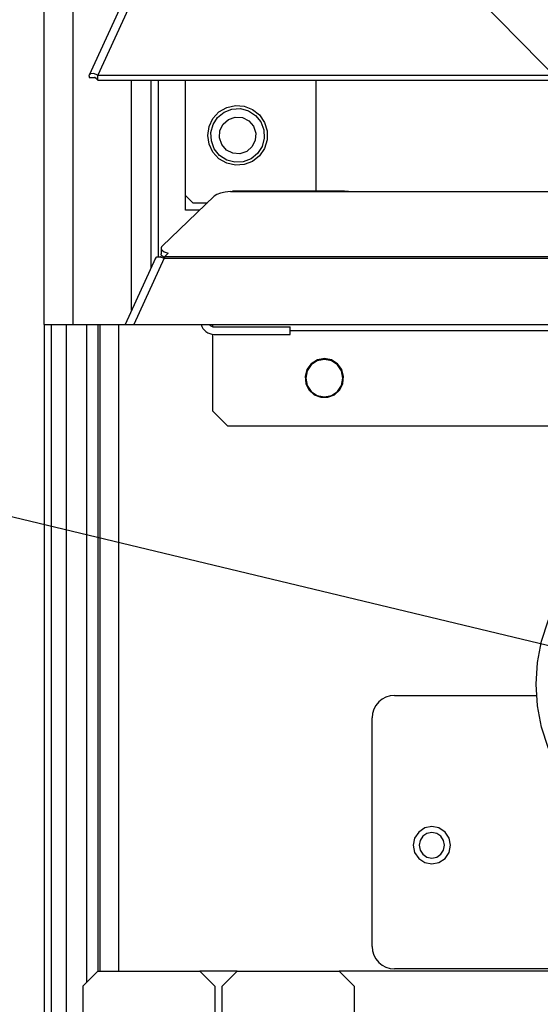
# Model space of a CAD drawing. Header units: millimetres. Extents: x 0 to 39025, y -31299 to 8400.
# Tile 168 of 206: x 14200 to 14270, y 1897 to 2029. Entities that reach past the tile are written whole.
import ezdxf

# ---------------------------------------------------------------- set-up
doc = ezdxf.new("R2010")
doc.units = ezdxf.units.MM
doc.header["$PDSIZE"] = -1
doc.layers.add('ANOTACIJE', color=7, linetype='Continuous')
doc.layers.add('DIMENZIJE', color=4, linetype='Continuous')
doc.styles.add('SLDTEXTSTYLE6', font='txt')
doc.styles.get("Standard").update_dxf_attribs({"font": 'Montserrat-Regular.ttf'})
doc.dimstyles.new('SLDDIMSTYLE0', dxfattribs={"dimtxt": 3, "dimasz": 3.414889, "dimexe": 0, "dimexo": 0.0625, "dimgap": 0.75, "dimtad": 1, "dimdec": 0, "dimlfac": 20, "dimrnd": 1e-09, "dimzin": 12, "dimdsep": 46, "dimtxsty": 'SLDTEXTSTYLE6', "dimsah": 1, "dimcen": 0.09, "dimadec": 0, "dimazin": 3, "dimtfac": 1, "dimtdec": 0, "dimtofl": 0, "dimtmove": 0, "dimatfit": 3, "dimfxl": 1, "dimfrac": 2, "dimtolj": 1, "dimtzin": 12, "dimarcsym": 0})
doc.dimstyles.new('SLDDIMSTYLE2', dxfattribs={"dimtxt": 0.18, "dimasz": 1.050735, "dimexe": 0, "dimexo": 0.0625, "dimgap": 0, "dimtad": 0, "dimtih": 1, "dimtoh": 1, "dimdec": 0, "dimrnd": 1e-09, "dimzin": 0, "dimdsep": 46, "dimtxsty": 'Standard', "dimblk1": 'DOT', "dimblk2": 'DOT', "dimsah": 1, "dimcen": 0.09, "dimadec": 0, "dimazin": 0, "dimtfac": 1.050735, "dimtdec": 0, "dimtofl": 0, "dimtmove": 0, "dimatfit": 3, "dimldrblk": 'DOT', "dimfxl": 1, "dimfrac": 2, "dimtolj": 1, "dimtzin": 0, "dimarcsym": 0})

# ---------------------------------------------------------------- blocks, each defined once
blk = doc.blocks.new('*U96')
at = {"lineweight": 25}
for points in [[(3.9, 206.82), (3.9, 206.82), (3.9, 890.48), (3.9, 890.48)], [(0, 206.82), (0, 206.82), (0, 889.79), (0, 889.79)], [(14.94, 259.69), (14.94, 259.69), (6.04, 240.3), (6.04, 240.3)], [(16.11, 259.71), (16.11, 259.71), (7.19, 240.28), (7.19, 240.28)], [(6.86, 239.91), (6.86, 239.91), (6.11, 239.91), (6.11, 239.91)], [(7.19, 240.28), (7.19, 240.28), (7.21, 240.28), (7.21, 240.28)], [(7.19, 239.63), (7.19, 239.63), (7.19, 240.28), (7.19, 240.28)], [(7.19, 239.63), (7.19, 239.63), (7.21, 239.62), (7.21, 239.62)], [(7.21, 240.28), (7.21, 240.28), (1142.79, 240.28), (1142.79, 240.28)], [(7.21, 239.62), (7.21, 239.62), (7.21, 240.28), (7.21, 240.28)], [(7.21, 239.62), (7.21, 239.62), (1142.79, 239.62), (1142.79, 239.62)], [(11.74, 208.75), (11.74, 208.75), (11.74, 239.62), (11.74, 239.62)], [(14.38, 214.5), (14.38, 214.5), (14.38, 239.62), (14.38, 239.62)], [(15.34, 215.91), (15.34, 215.91), (15.34, 239.62), (15.34, 239.62)], [(18.96, 222.15), (18.96, 222.15), (18.96, 239.62), (18.96, 239.62)], [(36.51, 224.74), (36.51, 224.74), (36.51, 239.62), (36.51, 239.62)], [(25, 224.66), (25, 224.66), (25.28, 224.72), (25.28, 224.72)], [(25, 224.66), (25, 224.66), (42, 224.66), (42, 224.66)], [(40.31, 224.74), (40.31, 224.74), (25.28, 224.74), (25.28, 224.74)], [(42, 224.66), (42, 224.66), (225, 224.66), (225, 224.66)], [(22.83, 224.04), (22.83, 224.04), (15.84, 217.36), (15.84, 217.36)], [(19.96, 223.16), (19.96, 223.16), (18.96, 224.16), (18.96, 224.16)], [(20.85, 222.15), (20.85, 222.15), (18.96, 222.15), (18.96, 222.15)], [(19.96, 223.16), (19.96, 223.16), (21.91, 223.16), (21.91, 223.16)], [(15.7, 217.07), (15.7, 217.07), (15.7, 216.31), (15.7, 216.31)], [(14.94, 215.71), (14.94, 215.71), (10.86, 206.82), (10.86, 206.82)], [(16.11, 215.73), (16.11, 215.73), (12.02, 206.82), (12.02, 206.82)], [(15.62, 215.91), (15.62, 215.91), (15.79, 216.08), (15.79, 216.08)], [(16.11, 215.74), (16.11, 215.74), (16.11, 215.73), (16.11, 215.73)], [(16.11, 215.73), (16.11, 215.73), (16.21, 215.73), (16.21, 215.73)], [(16.19, 215.73), (16.19, 215.73), (16.21, 215.76), (16.21, 215.76)], [(16.21, 215.95), (16.21, 215.95), (16.66, 216.38), (16.66, 216.38)], [(16.21, 215.95), (16.21, 215.95), (1133.33, 215.95), (1133.33, 215.95)], [(16.21, 215.73), (16.21, 215.73), (1133.33, 215.73), (1133.33, 215.73)], [(0, 206.82), (0, 206.82), (0, 16.6), (0, 16.6)], [(1, 16.6), (1, 16.6), (1, 206.82), (1, 206.82)], [(2.95, 206.82), (2.95, 206.82), (2.95, 83.17), (2.95, 83.17)], [(3.9, 206.82), (3.9, 206.82), (10.86, 206.82), (10.86, 206.82)], [(5.7, 206.82), (5.7, 206.82), (5.7, 118.57), (5.7, 118.57)], [(7.2, 206.82), (7.2, 206.82), (7.2, 120.08), (7.2, 120.08)], [(7.5, 206.82), (7.5, 206.82), (7.5, 120.08), (7.5, 120.08)], [(10, 206.82), (10, 206.82), (10, 120.08), (10, 120.08)], [(12.02, 206.82), (12.02, 206.82), (179.2, 206.82), (179.2, 206.82)], [(22.8, 206.52), (22.8, 206.52), (33, 206.52), (33, 206.52)], [(33, 205.51), (33, 205.51), (33, 206.52), (33, 206.52)], [(22.6, 205.53), (22.6, 205.53), (22.6, 195.26), (22.6, 195.26)], [(22.8, 205.51), (22.8, 205.51), (33, 205.51), (33, 205.51)], [(33, 206.02), (33, 206.02), (178.2, 206.02), (178.2, 206.02)], [(22.6, 195.26), (22.6, 195.26), (24.6, 193.25), (24.6, 193.25)], [(24.6, 193.25), (24.6, 193.25), (176.2, 193.25), (176.2, 193.25)], [(47.02, 157.07), (47.02, 157.07), (66.07, 157.07), (66.07, 157.07)], [(44.02, 123.4), (44.02, 123.4), (44.02, 154.05), (44.02, 154.05)], [(179.2, 120.38), (179.2, 120.38), (47.02, 120.38), (47.02, 120.38)], [(7.2, 120.08), (7.2, 120.08), (5.2, 118.07), (5.2, 118.07)], [(7.2, 120.08), (7.2, 120.08), (20.9, 120.08), (20.9, 120.08)], [(22.9, 118.07), (22.9, 118.07), (20.9, 120.08), (20.9, 120.08)], [(25.9, 120.08), (25.9, 120.08), (20.9, 120.08), (20.9, 120.08)], [(25.9, 120.08), (25.9, 120.08), (23.9, 118.07), (23.9, 118.07)], [(25.9, 120.08), (25.9, 120.08), (39.6, 120.08), (39.6, 120.08)], [(41.6, 118.07), (41.6, 118.07), (39.6, 120.08), (39.6, 120.08)], [(179.2, 120.08), (179.2, 120.08), (39.6, 120.08), (39.6, 120.08)], [(5.2, 118.07), (5.2, 118.07), (5.2, 83.23), (5.2, 83.23)], [(22.9, 118.07), (22.9, 118.07), (22.9, 56.24), (22.9, 56.24)], [(23.9, 56.24), (23.9, 56.24), (23.9, 118.07), (23.9, 118.07)], [(41.6, 118.07), (41.6, 118.07), (41.6, 83.23), (41.6, 83.23)]]:
    blk.add_open_spline(points, degree=3, dxfattribs=at)
for points, knots in [([(7.19, 240.28), (7.19, 240.28), (6.64, 240.49), (6.64, 240.49), (6.64, 240.49), (6.22, 240.46), (6.22, 240.46), (6.22, 240.46), (6.02, 240.24), (6.02, 240.24), (6.02, 240.24), (6.11, 239.91), (6.11, 239.91)], [0, 0, 0, 0, 1, 1, 1, 2, 2, 2, 3, 3, 3, 4, 4, 4, 4]), ([(7.19, 239.63), (7.19, 239.63), (6.97, 239.85), (6.97, 239.85), (6.97, 239.85), (6.81, 239.95), (6.81, 239.95), (6.81, 239.95), (6.77, 239.96), (6.77, 239.96), (6.77, 239.96), (6.86, 239.91), (6.86, 239.91)], [0, 0, 0, 0, 1, 1, 1, 2, 2, 2, 3, 3, 3, 4, 4, 4, 4]), ([(21.96, 232.2), (21.96, 232.2), (22.14, 231.02), (22.14, 231.02), (22.14, 231.02), (22.65, 229.94), (22.65, 229.94), (22.65, 229.94), (23.46, 229.06), (23.46, 229.06), (23.46, 229.06), (24.5, 228.46), (24.5, 228.46), (24.5, 228.46), (25.66, 228.19), (25.66, 228.19), (25.66, 228.19), (26.85, 228.28), (26.85, 228.28), (26.85, 228.28), (27.96, 228.72), (27.96, 228.72), (27.96, 228.72), (28.89, 229.47), (28.89, 229.47), (28.89, 229.47), (29.56, 230.46), (29.56, 230.46), (29.56, 230.46), (29.91, 231.6), (29.91, 231.6), (29.91, 231.6), (29.91, 232.8), (29.91, 232.8), (29.91, 232.8), (29.56, 233.95), (29.56, 233.95), (29.56, 233.95), (28.89, 234.94), (28.89, 234.94), (28.89, 234.94), (27.96, 235.68), (27.96, 235.68), (27.96, 235.68), (26.85, 236.12), (26.85, 236.12), (26.85, 236.12), (25.66, 236.21), (25.66, 236.21), (25.66, 236.21), (24.5, 235.94), (24.5, 235.94), (24.5, 235.94), (23.46, 235.35), (23.46, 235.35), (23.46, 235.35), (22.65, 234.47), (22.65, 234.47), (22.65, 234.47), (22.14, 233.39), (22.14, 233.39), (22.14, 233.39), (21.96, 232.2), (21.96, 232.2)], [0, 0, 0, 0, 1, 1, 1, 2, 2, 2, 3, 3, 3, 4, 4, 4, 5, 5, 5, 6, 6, 6, 7, 7, 7, 8, 8, 8, 9, 9, 9, 10, 10, 10, 11, 11, 11, 12, 12, 12, 13, 13, 13, 14, 14, 14, 15, 15, 15, 16, 16, 16, 17, 17, 17, 18, 18, 18, 19, 19, 19, 20, 20, 20, 21, 21, 21, 21]), ([(22.84, 230.39), (22.84, 230.39), (22.44, 231.45), (22.44, 231.45), (22.44, 231.45), (22.38, 232.58), (22.38, 232.58), (22.38, 232.58), (22.67, 233.68), (22.67, 233.68), (22.67, 233.68), (23.28, 234.62), (23.28, 234.62), (23.28, 234.62), (24.16, 235.34), (24.16, 235.34), (24.16, 235.34), (25.21, 235.74), (25.21, 235.74), (25.21, 235.74), (26.34, 235.8), (26.34, 235.8), (26.34, 235.8), (27.42, 235.51), (27.42, 235.51), (27.42, 235.51), (28.37, 234.89), (28.37, 234.89), (28.37, 234.89), (29.08, 234.01), (29.08, 234.01)], [0, 0, 0, 0, 1, 1, 1, 2, 2, 2, 3, 3, 3, 4, 4, 4, 5, 5, 5, 6, 6, 6, 7, 7, 7, 8, 8, 8, 9, 9, 9, 10, 10, 10, 10]), ([(29.08, 234.01), (29.08, 234.01), (29.48, 232.95), (29.48, 232.95), (29.48, 232.95), (29.54, 231.83), (29.54, 231.83), (29.54, 231.83), (29.25, 230.73), (29.25, 230.73), (29.25, 230.73), (28.63, 229.78), (28.63, 229.78), (28.63, 229.78), (27.76, 229.07), (27.76, 229.07), (27.76, 229.07), (26.71, 228.66), (26.71, 228.66), (26.71, 228.66), (25.58, 228.6), (25.58, 228.6), (25.58, 228.6), (24.5, 228.89), (24.5, 228.89), (24.5, 228.89), (23.55, 229.51), (23.55, 229.51), (23.55, 229.51), (22.84, 230.39), (22.84, 230.39)], [0, 0, 0, 0, 1, 1, 1, 2, 2, 2, 3, 3, 3, 4, 4, 4, 5, 5, 5, 6, 6, 6, 7, 7, 7, 8, 8, 8, 9, 9, 9, 10, 10, 10, 10]), ([(28.09, 233.44), (28.09, 233.44), (27.45, 234.16), (27.45, 234.16), (27.45, 234.16), (26.6, 234.59), (26.6, 234.59), (26.6, 234.59), (25.64, 234.65), (25.64, 234.65), (25.64, 234.65), (24.73, 234.34), (24.73, 234.34), (24.73, 234.34), (24.01, 233.71), (24.01, 233.71), (24.01, 233.71), (23.58, 232.84), (23.58, 232.84), (23.58, 232.84), (23.52, 231.88), (23.52, 231.88), (23.52, 231.88), (23.83, 230.97), (23.83, 230.97), (23.83, 230.97), (24.46, 230.24), (24.46, 230.24), (24.46, 230.24), (25.32, 229.81), (25.32, 229.81), (25.32, 229.81), (26.28, 229.75), (26.28, 229.75), (26.28, 229.75), (27.19, 230.06), (27.19, 230.06), (27.19, 230.06), (27.91, 230.7), (27.91, 230.7), (27.91, 230.7), (28.33, 231.56), (28.33, 231.56), (28.33, 231.56), (28.4, 232.52), (28.4, 232.52), (28.4, 232.52), (28.09, 233.44), (28.09, 233.44)], [0, 0, 0, 0, 1, 1, 1, 2, 2, 2, 3, 3, 3, 4, 4, 4, 5, 5, 5, 6, 6, 6, 7, 7, 7, 8, 8, 8, 9, 9, 9, 10, 10, 10, 11, 11, 11, 12, 12, 12, 13, 13, 13, 14, 14, 14, 15, 15, 15, 16, 16, 16, 16]), ([(25, 224.66), (25, 224.66), (24.28, 224.58), (24.28, 224.58), (24.28, 224.58), (23.65, 224.44), (23.65, 224.44), (23.65, 224.44), (23.16, 224.26), (23.16, 224.26), (23.16, 224.26), (22.83, 224.04), (22.83, 224.04)], [0, 0, 0, 0, 1, 1, 1, 2, 2, 2, 3, 3, 3, 4, 4, 4, 4]), ([(40.31, 224.72), (40.31, 224.72), (40.84, 224.72), (40.84, 224.72), (40.84, 224.72), (42, 224.66), (42, 224.66)], [0, 0, 0, 0, 1, 1, 1, 2, 2, 2, 2]), ([(15.84, 217.36), (15.84, 217.36), (15.74, 217.23), (15.74, 217.23), (15.74, 217.23), (15.7, 217.1), (15.7, 217.1), (15.7, 217.1), (15.72, 216.96), (15.72, 216.96), (15.72, 216.96), (15.8, 216.84), (15.8, 216.84), (15.8, 216.84), (15.93, 216.71), (15.93, 216.71), (15.93, 216.71), (16.12, 216.59), (16.12, 216.59), (16.12, 216.59), (16.37, 216.48), (16.37, 216.48), (16.37, 216.48), (16.66, 216.38), (16.66, 216.38)], [0, 0, 0, 0, 1, 1, 1, 2, 2, 2, 3, 3, 3, 4, 4, 4, 5, 5, 5, 6, 6, 6, 7, 7, 7, 8, 8, 8, 8]), ([(14.96, 215.7), (14.96, 215.7), (15.12, 215.89), (15.12, 215.89), (15.12, 215.89), (15.55, 215.93), (15.55, 215.93), (15.55, 215.93), (16.11, 215.74), (16.11, 215.74)], [0, 0, 0, 0, 1, 1, 1, 2, 2, 2, 3, 3, 3, 3]), ([(16.23, 215.77), (16.23, 215.77), (16.12, 215.83), (16.12, 215.83), (16.12, 215.83), (15.93, 215.94), (15.93, 215.94), (15.93, 215.94), (15.8, 216.07), (15.8, 216.07), (15.8, 216.07), (15.72, 216.2), (15.72, 216.2), (15.72, 216.2), (15.7, 216.31), (15.7, 216.31)], [0, 0, 0, 0, 1, 1, 1, 2, 2, 2, 3, 3, 3, 4, 4, 4, 5, 5, 5, 5]), ([(16.21, 215.73), (16.21, 215.73), (16.21, 215.77), (16.21, 215.77), (16.21, 215.77), (16.21, 215.8), (16.21, 215.8), (16.21, 215.8), (16.21, 215.83), (16.21, 215.83), (16.21, 215.83), (16.21, 215.86), (16.21, 215.86), (16.21, 215.86), (16.21, 215.88), (16.21, 215.88), (16.21, 215.88), (16.21, 215.91), (16.21, 215.91), (16.21, 215.91), (16.21, 215.93), (16.21, 215.93), (16.21, 215.93), (16.21, 215.95), (16.21, 215.95)], [0, 0, 0, 0, 1, 1, 1, 2, 2, 2, 3, 3, 3, 4, 4, 4, 5, 5, 5, 6, 6, 6, 7, 7, 7, 8, 8, 8, 8]), ([(0, 206.82), (0, 206.82), (0.12, 206.82), (0.12, 206.82), (0.12, 206.82), (0.48, 206.82), (0.48, 206.82), (0.48, 206.82), (1.02, 206.82), (1.02, 206.82), (1.02, 206.82), (1.69, 206.82), (1.69, 206.82), (1.69, 206.82), (2.39, 206.82), (2.39, 206.82), (2.39, 206.82), (3.04, 206.82), (3.04, 206.82), (3.04, 206.82), (3.57, 206.82), (3.57, 206.82), (3.57, 206.82), (3.9, 206.82), (3.9, 206.82)], [0, 0, 0, 0, 1, 1, 1, 2, 2, 2, 3, 3, 3, 4, 4, 4, 5, 5, 5, 6, 6, 6, 7, 7, 7, 8, 8, 8, 8]), ([(10.86, 206.82), (10.86, 206.82), (10.88, 206.82), (10.88, 206.82), (10.88, 206.82), (10.96, 206.82), (10.96, 206.82), (10.96, 206.82), (11.09, 206.82), (11.09, 206.82), (11.09, 206.82), (11.27, 206.82), (11.27, 206.82), (11.27, 206.82), (11.48, 206.82), (11.48, 206.82), (11.48, 206.82), (11.74, 206.82), (11.74, 206.82), (11.74, 206.82), (12.02, 206.82), (12.02, 206.82)], [0, 0, 0, 0, 1, 1, 1, 2, 2, 2, 3, 3, 3, 4, 4, 4, 5, 5, 5, 6, 6, 6, 7, 7, 7, 7]), ([(21.07, 206.82), (21.07, 206.82), (21.17, 206.55), (21.17, 206.55), (21.17, 206.55), (21.31, 206.3), (21.31, 206.3), (21.31, 206.3), (21.5, 206.07), (21.5, 206.07), (21.5, 206.07), (21.72, 205.88), (21.72, 205.88), (21.72, 205.88), (21.96, 205.72), (21.96, 205.72), (21.96, 205.72), (22.23, 205.61), (22.23, 205.61), (22.23, 205.61), (22.51, 205.54), (22.51, 205.54), (22.51, 205.54), (22.8, 205.51), (22.8, 205.51)], [0, 0, 0, 0, 1, 1, 1, 2, 2, 2, 3, 3, 3, 4, 4, 4, 5, 5, 5, 6, 6, 6, 7, 7, 7, 8, 8, 8, 8]), ([(22.17, 206.82), (22.17, 206.82), (22.24, 206.76), (22.24, 206.76), (22.24, 206.76), (22.3, 206.69), (22.3, 206.69), (22.3, 206.69), (22.37, 206.65), (22.37, 206.65), (22.37, 206.65), (22.45, 206.6), (22.45, 206.6), (22.45, 206.6), (22.54, 206.57), (22.54, 206.57), (22.54, 206.57), (22.62, 206.54), (22.62, 206.54), (22.62, 206.54), (22.71, 206.52), (22.71, 206.52), (22.71, 206.52), (22.8, 206.52), (22.8, 206.52)], [0, 0, 0, 0, 1, 1, 1, 2, 2, 2, 3, 3, 3, 4, 4, 4, 5, 5, 5, 6, 6, 6, 7, 7, 7, 8, 8, 8, 8]), ([(22.6, 206.82), (22.6, 206.82), (22.6, 206.81), (22.6, 206.81), (22.6, 206.81), (22.6, 206.76), (22.6, 206.76), (22.6, 206.76), (22.6, 206.69), (22.6, 206.69), (22.6, 206.69), (22.6, 206.59), (22.6, 206.59), (22.6, 206.59), (22.6, 206.55), (22.6, 206.55)], [0, 0, 0, 0, 1, 1, 1, 2, 2, 2, 3, 3, 3, 4, 4, 4, 5, 5, 5, 5]), ([(37.6, 202.25), (37.6, 202.25), (38.54, 202.07), (38.54, 202.07), (38.54, 202.07), (39.35, 201.57), (39.35, 201.57), (39.35, 201.57), (39.93, 200.8), (39.93, 200.8), (39.93, 200.8), (40.18, 199.88), (40.18, 199.88), (40.18, 199.88), (40.1, 198.92), (40.1, 198.92), (40.1, 198.92), (39.67, 198.06), (39.67, 198.06), (39.67, 198.06), (38.97, 197.41), (38.97, 197.41), (38.97, 197.41), (38.07, 197.07), (38.07, 197.07), (38.07, 197.07), (37.12, 197.07), (37.12, 197.07), (37.12, 197.07), (36.23, 197.41), (36.23, 197.41), (36.23, 197.41), (35.52, 198.06), (35.52, 198.06), (35.52, 198.06), (35.1, 198.92), (35.1, 198.92), (35.1, 198.92), (35.01, 199.88), (35.01, 199.88), (35.01, 199.88), (35.27, 200.8), (35.27, 200.8), (35.27, 200.8), (35.85, 201.57), (35.85, 201.57), (35.85, 201.57), (36.66, 202.07), (36.66, 202.07), (36.66, 202.07), (37.6, 202.25), (37.6, 202.25)], [0, 0, 0, 0, 1, 1, 1, 2, 2, 2, 3, 3, 3, 4, 4, 4, 5, 5, 5, 6, 6, 6, 7, 7, 7, 8, 8, 8, 9, 9, 9, 10, 10, 10, 11, 11, 11, 12, 12, 12, 13, 13, 13, 14, 14, 14, 15, 15, 15, 16, 16, 16, 17, 17, 17, 17]), ([(35.1, 199.64), (35.1, 199.64), (35.29, 200.6), (35.29, 200.6), (35.29, 200.6), (35.83, 201.41), (35.83, 201.41), (35.83, 201.41), (36.64, 201.96), (36.64, 201.96), (36.64, 201.96), (37.6, 202.15), (37.6, 202.15), (37.6, 202.15), (38.56, 201.96), (38.56, 201.96), (38.56, 201.96), (39.36, 201.41), (39.36, 201.41), (39.36, 201.41), (39.91, 200.6), (39.91, 200.6), (39.91, 200.6), (40.1, 199.64), (40.1, 199.64), (40.1, 199.64), (39.91, 198.67), (39.91, 198.67), (39.91, 198.67), (39.36, 197.86), (39.36, 197.86), (39.36, 197.86), (38.56, 197.31), (38.56, 197.31), (38.56, 197.31), (37.6, 197.12), (37.6, 197.12), (37.6, 197.12), (36.64, 197.31), (36.64, 197.31), (36.64, 197.31), (35.83, 197.86), (35.83, 197.86), (35.83, 197.86), (35.29, 198.67), (35.29, 198.67), (35.29, 198.67), (35.1, 199.64), (35.1, 199.64)], [0, 0, 0, 0, 1, 1, 1, 2, 2, 2, 3, 3, 3, 4, 4, 4, 5, 5, 5, 6, 6, 6, 7, 7, 7, 8, 8, 8, 9, 9, 9, 10, 10, 10, 11, 11, 11, 12, 12, 12, 13, 13, 13, 14, 14, 14, 15, 15, 15, 16, 16, 16, 16]), ([(112.02, 158.58), (112.02, 158.58), (111.84, 161.47), (111.84, 161.47), (111.84, 161.47), (111.3, 164.33), (111.3, 164.33), (111.3, 164.33), (110.41, 167.09), (110.41, 167.09), (110.41, 167.09), (109.18, 169.71), (109.18, 169.71), (109.18, 169.71), (107.63, 172.17), (107.63, 172.17), (107.63, 172.17), (105.79, 174.4), (105.79, 174.4), (105.79, 174.4), (103.68, 176.39), (103.68, 176.39), (103.68, 176.39), (101.35, 178.1), (101.35, 178.1), (101.35, 178.1), (98.81, 179.49), (98.81, 179.49), (98.81, 179.49), (96.13, 180.56), (96.13, 180.56), (96.13, 180.56), (93.33, 181.29), (93.33, 181.29), (93.33, 181.29), (90.47, 181.65), (90.47, 181.65), (90.47, 181.65), (87.58, 181.65), (87.58, 181.65), (87.58, 181.65), (84.71, 181.29), (84.71, 181.29), (84.71, 181.29), (81.91, 180.56), (81.91, 180.56), (81.91, 180.56), (79.23, 179.49), (79.23, 179.49), (79.23, 179.49), (76.7, 178.1), (76.7, 178.1), (76.7, 178.1), (74.36, 176.39), (74.36, 176.39), (74.36, 176.39), (72.25, 174.4), (72.25, 174.4), (72.25, 174.4), (70.41, 172.17), (70.41, 172.17), (70.41, 172.17), (68.87, 169.71), (68.87, 169.71), (68.87, 169.71), (67.63, 167.09), (67.63, 167.09), (67.63, 167.09), (66.74, 164.33), (66.74, 164.33), (66.74, 164.33), (66.2, 161.47), (66.2, 161.47), (66.2, 161.47), (66.02, 158.58), (66.02, 158.58), (66.02, 158.58), (66.2, 155.68), (66.2, 155.68), (66.2, 155.68), (66.74, 152.83), (66.74, 152.83), (66.74, 152.83), (67.63, 150.07), (67.63, 150.07), (67.63, 150.07), (68.87, 147.44), (68.87, 147.44), (68.87, 147.44), (70.41, 144.99), (70.41, 144.99), (70.41, 144.99), (72.25, 142.75), (72.25, 142.75), (72.25, 142.75), (74.36, 140.76), (74.36, 140.76), (74.36, 140.76), (76.7, 139.06), (76.7, 139.06), (76.7, 139.06), (79.23, 137.66), (79.23, 137.66), (79.23, 137.66), (81.91, 136.59), (81.91, 136.59), (81.91, 136.59), (84.71, 135.87), (84.71, 135.87), (84.71, 135.87), (87.58, 135.5), (87.58, 135.5), (87.58, 135.5), (90.47, 135.5), (90.47, 135.5), (90.47, 135.5), (93.33, 135.87), (93.33, 135.87), (93.33, 135.87), (96.13, 136.59), (96.13, 136.59), (96.13, 136.59), (98.81, 137.66), (98.81, 137.66), (98.81, 137.66), (101.35, 139.06), (101.35, 139.06), (101.35, 139.06), (103.68, 140.76), (103.68, 140.76), (103.68, 140.76), (105.79, 142.75), (105.79, 142.75), (105.79, 142.75), (107.63, 144.99), (107.63, 144.99), (107.63, 144.99), (109.18, 147.44), (109.18, 147.44), (109.18, 147.44), (110.41, 150.07), (110.41, 150.07), (110.41, 150.07), (111.3, 152.83), (111.3, 152.83), (111.3, 152.83), (111.84, 155.68), (111.84, 155.68), (111.84, 155.68), (112.02, 158.58), (112.02, 158.58)], [0, 0, 0, 0, 1, 1, 1, 2, 2, 2, 3, 3, 3, 4, 4, 4, 5, 5, 5, 6, 6, 6, 7, 7, 7, 8, 8, 8, 9, 9, 9, 10, 10, 10, 11, 11, 11, 12, 12, 12, 13, 13, 13, 14, 14, 14, 15, 15, 15, 16, 16, 16, 17, 17, 17, 18, 18, 18, 19, 19, 19, 20, 20, 20, 21, 21, 21, 22, 22, 22, 23, 23, 23, 24, 24, 24, 25, 25, 25, 26, 26, 26, 27, 27, 27, 28, 28, 28, 29, 29, 29, 30, 30, 30, 31, 31, 31, 32, 32, 32, 33, 33, 33, 34, 34, 34, 35, 35, 35, 36, 36, 36, 37, 37, 37, 38, 38, 38, 39, 39, 39, 40, 40, 40, 41, 41, 41, 42, 42, 42, 43, 43, 43, 44, 44, 44, 45, 45, 45, 46, 46, 46, 47, 47, 47, 48, 48, 48, 49, 49, 49, 50, 50, 50, 50]), ([(47.02, 157.07), (47.02, 157.07), (46.43, 157.01), (46.43, 157.01), (46.43, 157.01), (45.87, 156.84), (45.87, 156.84), (45.87, 156.84), (45.35, 156.56), (45.35, 156.56), (45.35, 156.56), (44.9, 156.19), (44.9, 156.19), (44.9, 156.19), (44.52, 155.73), (44.52, 155.73), (44.52, 155.73), (44.25, 155.21), (44.25, 155.21), (44.25, 155.21), (44.08, 154.64), (44.08, 154.64), (44.08, 154.64), (44.02, 154.05), (44.02, 154.05)], [0, 0, 0, 0, 1, 1, 1, 2, 2, 2, 3, 3, 3, 4, 4, 4, 5, 5, 5, 6, 6, 6, 7, 7, 7, 8, 8, 8, 8]), ([(49.52, 136.97), (49.52, 136.97), (49.71, 137.93), (49.71, 137.93), (49.71, 137.93), (50.26, 138.74), (50.26, 138.74), (50.26, 138.74), (51.06, 139.29), (51.06, 139.29), (51.06, 139.29), (52.02, 139.48), (52.02, 139.48), (52.02, 139.48), (52.97, 139.29), (52.97, 139.29), (52.97, 139.29), (53.79, 138.74), (53.79, 138.74), (53.79, 138.74), (54.33, 137.93), (54.33, 137.93), (54.33, 137.93), (54.52, 136.97), (54.52, 136.97), (54.52, 136.97), (54.33, 136), (54.33, 136), (54.33, 136), (53.79, 135.19), (53.79, 135.19), (53.79, 135.19), (52.97, 134.65), (52.97, 134.65), (52.97, 134.65), (52.02, 134.46), (52.02, 134.46), (52.02, 134.46), (51.06, 134.65), (51.06, 134.65), (51.06, 134.65), (50.26, 135.19), (50.26, 135.19), (50.26, 135.19), (49.71, 136), (49.71, 136), (49.71, 136), (49.52, 136.97), (49.52, 136.97)], [0, 0, 0, 0, 1, 1, 1, 2, 2, 2, 3, 3, 3, 4, 4, 4, 5, 5, 5, 6, 6, 6, 7, 7, 7, 8, 8, 8, 9, 9, 9, 10, 10, 10, 11, 11, 11, 12, 12, 12, 13, 13, 13, 14, 14, 14, 15, 15, 15, 16, 16, 16, 16]), ([(50.32, 136.97), (50.32, 136.97), (50.45, 137.62), (50.45, 137.62), (50.45, 137.62), (50.82, 138.17), (50.82, 138.17), (50.82, 138.17), (51.37, 138.55), (51.37, 138.55), (51.37, 138.55), (52.02, 138.68), (52.02, 138.68), (52.02, 138.68), (52.67, 138.55), (52.67, 138.55), (52.67, 138.55), (53.22, 138.17), (53.22, 138.17), (53.22, 138.17), (53.59, 137.62), (53.59, 137.62), (53.59, 137.62), (53.72, 136.97), (53.72, 136.97), (53.72, 136.97), (53.59, 136.31), (53.59, 136.31), (53.59, 136.31), (53.22, 135.76), (53.22, 135.76), (53.22, 135.76), (52.67, 135.39), (52.67, 135.39), (52.67, 135.39), (52.02, 135.26), (52.02, 135.26), (52.02, 135.26), (51.37, 135.39), (51.37, 135.39), (51.37, 135.39), (50.82, 135.76), (50.82, 135.76), (50.82, 135.76), (50.45, 136.31), (50.45, 136.31), (50.45, 136.31), (50.32, 136.97), (50.32, 136.97)], [0, 0, 0, 0, 1, 1, 1, 2, 2, 2, 3, 3, 3, 4, 4, 4, 5, 5, 5, 6, 6, 6, 7, 7, 7, 8, 8, 8, 9, 9, 9, 10, 10, 10, 11, 11, 11, 12, 12, 12, 13, 13, 13, 14, 14, 14, 15, 15, 15, 16, 16, 16, 16]), ([(44.02, 123.4), (44.02, 123.4), (44.08, 122.81), (44.08, 122.81), (44.08, 122.81), (44.25, 122.24), (44.25, 122.24), (44.25, 122.24), (44.52, 121.72), (44.52, 121.72), (44.52, 121.72), (44.9, 121.26), (44.9, 121.26), (44.9, 121.26), (45.35, 120.89), (45.35, 120.89), (45.35, 120.89), (45.87, 120.61), (45.87, 120.61), (45.87, 120.61), (46.43, 120.44), (46.43, 120.44), (46.43, 120.44), (47.02, 120.38), (47.02, 120.38)], [0, 0, 0, 0, 1, 1, 1, 2, 2, 2, 3, 3, 3, 4, 4, 4, 5, 5, 5, 6, 6, 6, 7, 7, 7, 8, 8, 8, 8])]:
    blk.add_open_spline(points, degree=3, knots=knots, dxfattribs=at)
blk = doc.blocks.new('*D15')
at = {"layer": 'Defpoints', "color": 0, "transparency": 16777216}
for p in [(14352.27, 1940.28), (14203.27, 1781.66), (14352.27, 1523.41)]:
    blk.add_point(p, dxfattribs=at)
at = {"layer": 'DIMENZIJE', "color": 0, "lineweight": -2, "transparency": 16777216}
for p, q in [((14352.27, 1939.03), (14352.27, 1503.41)), ((14203.27, 1780.41), (14203.27, 1503.41)), ((14134.98, 1523.41), (14066.68, 1523.41)), ((14203.27, 1523.41), (14352.27, 1523.41)), ((14420.57, 1523.41), (14659.01, 1523.41))]:
    blk.add_line(p, q, dxfattribs=at)
at = {"layer": 'DIMENZIJE', "color": 0, "transparency": 16777216}
for points in [[(14134.98, 1534.79), (14134.98, 1512.03), (14203.27, 1523.41)], [(14420.57, 1534.79), (14420.57, 1512.03), (14352.27, 1523.41)]]:
    blk.add_solid(points, dxfattribs=at)
at = {"layer": 'DIMENZIJE', "color": 0, "transparency": 16777216, "insert": (14573.94, 1569.27), "char_height": 60, "attachment_point": 5, "style": 'SLDTEXTSTYLE6'}
blk.add_mtext('\\A1;149', dxfattribs=at)
blk = doc.blocks.new('*D16')
at = {"layer": 'Defpoints', "color": 0, "transparency": 16777216}
for p in [(14292.28, 1940.26), (14203.27, 1781.66), (14292.28, 1636.87)]:
    blk.add_point(p, dxfattribs=at)
at = {"layer": 'DIMENZIJE', "color": 0, "lineweight": -2, "transparency": 16777216}
for p, q in [((14292.28, 1939.01), (14292.28, 1616.87)), ((14203.27, 1780.41), (14203.27, 1616.87)), ((14134.98, 1636.87), (14066.68, 1636.87)), ((14203.27, 1636.87), (14292.28, 1636.87)), ((14360.57, 1636.87), (14561.3, 1636.87))]:
    blk.add_line(p, q, dxfattribs=at)
at = {"layer": 'DIMENZIJE', "color": 0, "transparency": 16777216}
for points in [[(14134.98, 1648.25), (14134.98, 1625.49), (14203.27, 1636.87)], [(14360.57, 1648.25), (14360.57, 1625.49), (14292.28, 1636.87)]]:
    blk.add_solid(points, dxfattribs=at)
at = {"layer": 'DIMENZIJE', "color": 0, "transparency": 16777216, "insert": (14495.09, 1682.73), "char_height": 60, "attachment_point": 5, "style": 'SLDTEXTSTYLE6'}
blk.add_mtext('\\A1;89', dxfattribs=at)
blk = doc.blocks.new('*D17')
at = {"layer": 'Defpoints', "color": 0, "transparency": 16777216}
for p in [(13793.37, 2676.68), (14207.77, 2676.68), (14247.67, 1801.38)]:
    blk.add_point(p, dxfattribs=at)
at = {"layer": 'DIMENZIJE', "color": 0, "lineweight": -2, "transparency": 16777216}
for p, q in [((14206.52, 2676.68), (13773.37, 2676.68)), ((13793.37, 1869.68), (13793.37, 2608.38)), ((14246.42, 1801.38), (13773.37, 1801.38))]:
    blk.add_line(p, q, dxfattribs=at)
at = {"layer": 'DIMENZIJE', "color": 0, "transparency": 16777216}
for points in [[(13781.99, 2608.38), (13804.75, 2608.38), (13793.37, 2676.68)], [(13781.99, 1869.68), (13804.75, 1869.68), (13793.37, 1801.38)]]:
    blk.add_solid(points, dxfattribs=at)
at = {"layer": 'DIMENZIJE', "color": 0, "transparency": 16777216, "insert": (13747.51, 2239.03), "char_height": 60, "attachment_point": 5, "rotation": 90, "style": 'SLDTEXTSTYLE6'}
blk.add_mtext('\\A1;875', dxfattribs=at)
blk = doc.blocks.new('_Dot')
at = {"color": 0, "linetype": 'ByBlock', "lineweight": -2}
blk.add_line((-0.5, 0), (-1, 0), dxfattribs=at)
at = {"color": 0, "linetype": 'ByBlock', "const_width": 0.5}
blk.add_lwpolyline([(-0.25, 0, 1), (0.25, 0, 1)], format="xyb", close=True, dxfattribs=at)

msp = doc.modelspace()

# ---------------------------------------------------------------- block references
at = {"color": 1}
msp.add_blockref('*U96', (14203.27, 1781.66), dxfattribs=at)

# ---------------------------------------------------------------- dimensions: what is measured, and where the dimension line sits
at = {"layer": 'DIMENZIJE'}
dim = msp.add_linear_dim(base=(13793.37, 2676.68), p1=(14247.67, 1801.38), p2=(14207.77, 2676.68), angle=90, dimstyle='SLDDIMSTYLE0', override={"dimscale": 20, "dimexe": 1, "dimlfac": 1, "dimdle": 1, "dimtofl": 1}, dxfattribs=at)
dim.commit()
dim.dimension.update_dxf_attribs({"geometry": '*D17', "text_midpoint": (13747.51, 2239.03)})
for base, p2, picture, middle in [((14352.27, 1523.41), (14352.27, 1940.28), '*D15', (14573.94, 1569.27)), ((14292.28, 1636.87), (14292.28, 1940.26), '*D16', (14495.09, 1682.73))]:
    dim = msp.add_linear_dim(base=base, p1=(14203.27, 1781.66), p2=p2, dimstyle='SLDDIMSTYLE0', override={"dimscale": 20, "dimexe": 1, "dimlfac": 1, "dimdle": 1, "dimtofl": 1}, dxfattribs=at)
    dim.commit()
    dim.dimension.update_dxf_attribs({"geometry": picture, "text_midpoint": middle})

# ---------------------------------------------------------------- leaders
at = {"layer": 'ANOTACIJE'}
for points in [[(14352.27, 1940.28), (14066.6, 2229.69)], [(14292.28, 1940.26), (14059.1, 1996.29)]]:
    msp.add_leader(points, dimstyle='SLDDIMSTYLE2', dxfattribs=at)

doc.saveas('drawing.dxf')
